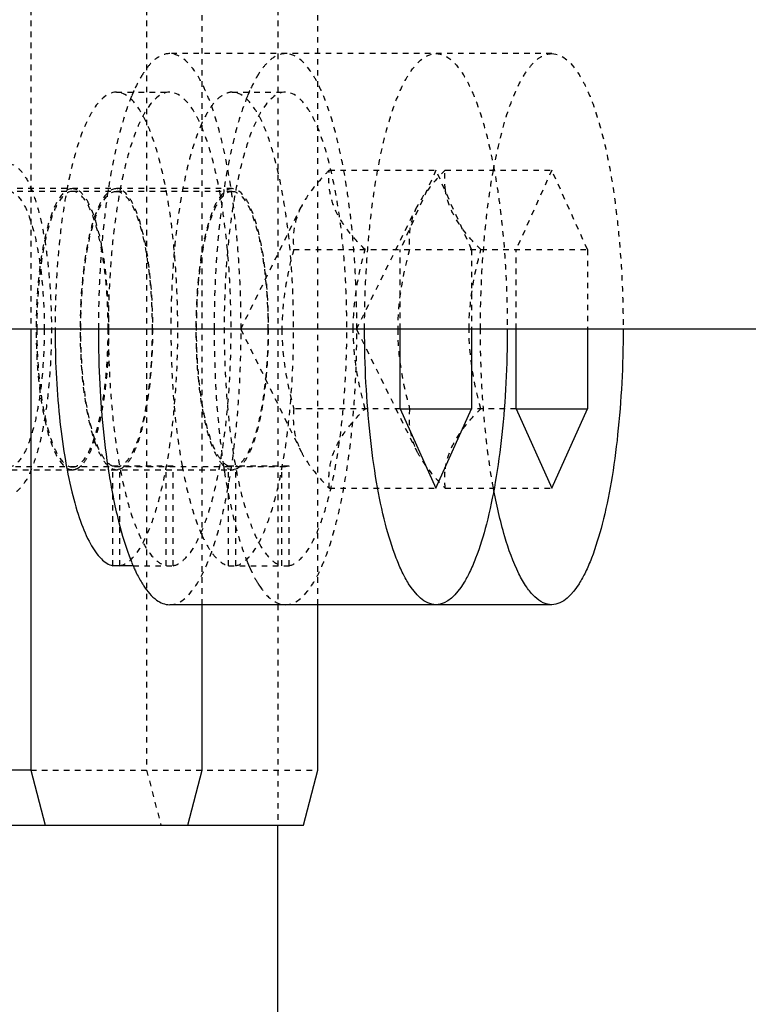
# Model space of a CAD drawing. Header units: millimetres. Extents: x -24622 to 2009, y -1603 to 2074.
# Tile 92 of 256: x -1958 to -1944, y 1482 to 1500. Entities that reach past the tile are written whole.
import ezdxf

# ---------------------------------------------------------------- set-up
doc = ezdxf.new("R2010")
doc.units = ezdxf.units.MM
doc.linetypes.add('HIDDEN', pattern=[0.2, 0.1, -0.1])
doc.layers.add('DEFAULT_2', color=8, linetype='HIDDEN')
doc.dimstyles.new('副本 12', dxfattribs={"dimtxt": 12, "dimasz": 6, "dimexe": 1, "dimexo": 1.2, "dimgap": 2, "dimtad": 0, "dimtxsty": 'Standard', "dimblk": 'OPEN30', "dimcen": 0, "dimclrd": 5, "dimclre": 3, "dimclrt": 256, "dimadec": 0, "dimazin": 2, "dimtm": 1e-09, "dimtfac": 0.6, "dimtofl": 0, "dimtmove": 0, "dimatfit": 3, "dimldrblk": 'OPEN30', "dimfxl": 0, "dimtolj": 1, "dimarcsym": 0})

# ---------------------------------------------------------------- blocks, each defined once
blk = doc.blocks.new('_Open30')
at = {"color": 0, "linetype": 'ByBlock', "lineweight": -2}
for p, q in [((-1, 0.2679), (0, 0)), ((0, 0), (-1, -0.2679)), ((0, 0), (-1, 0))]:
    blk.add_line(p, q, dxfattribs=at)
blk = doc.blocks.new('*D114')
at = {"color": 3, "linetype": 'ByBlock', "lineweight": -2}
for p, q in [((-1871.822, 1504.694), (-1838.849, 1504.694)), ((-1961.822, 1422.694), (-1838.849, 1422.694))]:
    blk.add_line(p, q, dxfattribs=at)
at = {"color": 5, "linetype": 'ByBlock', "lineweight": -2}
for p, q in [((-1839.849, 1498.694), (-1839.849, 1490.694)), ((-1839.849, 1428.694), (-1839.849, 1436.694))]:
    blk.add_line(p, q, dxfattribs=at)
at = {"layer": 'Defpoints', "color": 0, "linetype": 'ByBlock'}
for p in [(-1873.022, 1504.694), (-1839.849, 1504.694), (-1963.022, 1422.694)]:
    blk.add_point(p, dxfattribs=at)
at = {"color": 5, "linetype": 'ByBlock', "lineweight": -2, "xscale": 6, "yscale": 6, "zscale": 6}
for p, rotation in [((-1839.849, 1504.694), 90), ((-1839.849, 1422.694), 270)]:
    blk.add_blockref('_Open30', p, dxfattribs=dict(at, rotation=rotation))
at = {"linetype": 'ByBlock', "insert": (-1839.849, 1463.694), "char_height": 12, "attachment_point": 5, "rotation": 90}
blk.add_mtext('\\A1;82%%P10', dxfattribs=at)
blk = doc.blocks.new('*D115')
at = {"color": 3, "linetype": 'ByBlock', "lineweight": -2}
for p, q in [((-1873.022, 1493.494), (-1873.022, 1397.235)), ((-1953.022, 1431.494), (-1953.022, 1397.235))]:
    blk.add_line(p, q, dxfattribs=at)
at = {"color": 5, "linetype": 'ByBlock', "lineweight": -2}
for p, q in [((-1947.022, 1398.235), (-1924.022, 1398.235)), ((-1879.022, 1398.235), (-1902.022, 1398.235))]:
    blk.add_line(p, q, dxfattribs=at)
at = {"layer": 'Defpoints', "color": 0, "linetype": 'ByBlock'}
for p in [(-1873.022, 1494.694), (-1953.022, 1432.694), (-1873.022, 1398.235)]:
    blk.add_point(p, dxfattribs=at)
at = {"color": 5, "linetype": 'ByBlock', "lineweight": -2, "xscale": 6, "yscale": 6, "zscale": 6, "rotation": 180}
blk.add_blockref('_Open30', (-1953.022, 1398.235), dxfattribs=at)
at = {"color": 5, "linetype": 'ByBlock', "lineweight": -2, "xscale": 6, "yscale": 6, "zscale": 6}
blk.add_blockref('_Open30', (-1873.022, 1398.235), dxfattribs=at)
at = {"linetype": 'ByBlock', "insert": (-1913.022, 1398.235), "char_height": 12, "attachment_point": 5}
blk.add_mtext('\\A1;80', dxfattribs=at)
blk = doc.blocks.new('*D116')
at = {"color": 3, "linetype": 'ByBlock', "lineweight": -2}
for p, q in [((-2173.022, 1493.494), (-2173.022, 1376.381)), ((-1873.022, 1493.494), (-1873.022, 1376.381))]:
    blk.add_line(p, q, dxfattribs=at)
at = {"color": 5, "linetype": 'ByBlock', "lineweight": -2}
for p, q in [((-2167.022, 1377.381), (-2039.022, 1377.381)), ((-1879.022, 1377.381), (-2007.022, 1377.381))]:
    blk.add_line(p, q, dxfattribs=at)
at = {"layer": 'Defpoints', "color": 0, "linetype": 'ByBlock'}
for p in [(-2173.022, 1494.694), (-1873.022, 1494.694), (-2173.022, 1377.381)]:
    blk.add_point(p, dxfattribs=at)
at = {"color": 5, "linetype": 'ByBlock', "lineweight": -2, "xscale": 6, "yscale": 6, "zscale": 6, "rotation": 180}
blk.add_blockref('_Open30', (-2173.022, 1377.381), dxfattribs=at)
at = {"color": 5, "linetype": 'ByBlock', "lineweight": -2, "xscale": 6, "yscale": 6, "zscale": 6}
blk.add_blockref('_Open30', (-1873.022, 1377.381), dxfattribs=at)
at = {"linetype": 'ByBlock', "insert": (-2023.022, 1377.381), "char_height": 12, "attachment_point": 5}
blk.add_mtext('\\A1;300', dxfattribs=at)

msp = doc.modelspace()

# ---------------------------------------------------------------- linework, layer by layer
at = {"color": 7, "linetype": 'Continuous'}
for p, q in [((-1873.022, 1494.694), (-2173.022, 1494.694)), ((-1957.5, 1494.694), (-1957.5, 1486.694)), ((-1950.799, 1493.251), (-1950.799, 1494.694)), ((-1949.505, 1494.694), (-1949.505, 1493.251)), ((-1948.698, 1493.251), (-1948.698, 1494.694)), ((-1947.404, 1494.694), (-1947.404, 1493.251)), ((-1950.799, 1493.251), (-1949.505, 1493.251)), ((-1950.799, 1493.251), (-1950.152, 1491.807)), ((-1950.152, 1491.807), (-1949.505, 1493.251)), ((-1948.698, 1493.251), (-1947.404, 1493.251)), ((-1948.698, 1493.251), (-1948.051, 1491.807)), ((-1948.051, 1491.807), (-1947.404, 1493.251)), ((-1955.641, 1490.401), (-1956.012, 1490.401)), ((-1948.051, 1489.694), (-1954.981, 1489.694)), ((-1954.394, 1486.694), (-1954.394, 1489.694)), ((-1952.294, 1486.694), (-1952.294, 1489.694)), ((-1957.5, 1486.694), (-1960.339, 1486.694)), ((-1957.5, 1486.694), (-1957.241, 1485.694)), ((-1954.653, 1485.694), (-1954.394, 1486.694)), ((-1952.553, 1485.694), (-1952.294, 1486.694)), ((-1960.339, 1485.694), (-1952.553, 1485.694)), ((-1953.022, 1432.694), (-1953.022, 1485.694))]:
    msp.add_line(p, q, dxfattribs=at)
for centre, radius, start, end in [((-1943.459, 1494.084), 12.783, 188.491, 188.7627), ((-1943.647, 1494.055), 12.593, 188.7631, 188.8828), ((-1952.201, 1491.889), 3.751, 201.8649, 202.4345), ((-1952.522, 1491.755), 3.404, 202.4163, 204.1155), ((-1954.021, 1490.984), 1.716, 211.4038, 213.6835)]:
    msp.add_arc(centre, radius, start, end, dxfattribs=at)
for points, start_tangent, end_tangent in [([(-1957.06, 1494.694), (-1956.982, 1493.106), (-1956.886, 1492.384), (-1956.757, 1491.743), (-1956.599, 1491.208), (-1956.418, 1490.797), (-1956.22, 1490.525), (-1956.012, 1490.401)], (-0.000024, -1), (0.975607, -0.219526)), ([(-1956.275, 1494.694), (-1956.264, 1494.042), (-1956.102, 1492.196)], (0, -1), (0.147662, -0.989038)), ([(-1950.152, 1489.694), (-1950.647, 1490.075), (-1950.762, 1490.284), (-1950.871, 1490.537), (-1951.067, 1491.158), (-1951.228, 1491.916), (-1951.347, 1492.78), (-1951.421, 1493.719), (-1951.446, 1494.694)], (-1, 0.000001), (0, 1)), ([(-1948.858, 1494.694), (-1948.882, 1493.719), (-1948.956, 1492.78), (-1949.076, 1491.916), (-1949.237, 1491.158), (-1949.433, 1490.537), (-1949.542, 1490.284), (-1949.656, 1490.075), (-1950.152, 1489.694)], (0, -1), (-1, 0.000001)), ([(-1946.757, 1494.694), (-1946.782, 1493.719), (-1946.856, 1492.78), (-1946.975, 1491.916), (-1947.136, 1491.158), (-1947.332, 1490.537), (-1947.441, 1490.284), (-1947.556, 1490.075), (-1948.051, 1489.694)], (0, -1), (-1, 0.000001)), ([(-1956.089, 1492.11), (-1955.91, 1491.211), (-1955.683, 1490.492)], (0.154416, -0.988006), (0.372458, -0.928049)), ([(-1948.051, 1489.694), (-1948.206, 1489.73), (-1948.358, 1489.837), (-1948.506, 1490.013), (-1948.648, 1490.256), (-1948.903, 1490.929), (-1949.11, 1491.817)], (-1, 0.000001), (-0.179217, 0.98381)), ([(-1955.629, 1490.364), (-1955.594, 1490.289), (-1955.486, 1490.09)], (0.408906, -0.912576), (0.521488, -0.853258)), ([(-1955.449, 1490.032), (-1955.219, 1489.779), (-1954.981, 1489.694)], (0.555021, -0.831836), (1, 0.000001))]:
    msp.add_spline(points, degree=3, dxfattribs=dict(at, start_tangent=start_tangent, end_tangent=end_tangent))
at = {"layer": 'DEFAULT_2', "color": 8, "linetype": 'HIDDEN'}
for p, q in [((-1953.022, 1523.694), (-1953.022, 1485.694)), ((-1955.4, 1522.694), (-1955.4, 1486.694)), ((-1954.394, 1489.694), (-1954.394, 1519.694)), ((-1952.294, 1489.694), (-1952.294, 1519.694)), ((-1957.5, 1514.694), (-1957.5, 1494.694)), ((-1948.051, 1499.694), (-1954.981, 1499.694)), ((-1955.947, 1498.994), (-1954.981, 1498.994)), ((-1953.847, 1498.994), (-1952.881, 1498.994)), ((-1952.084, 1497.581), (-1950.152, 1497.581)), ((-1950.152, 1497.581), (-1950.799, 1496.137)), ((-1949.505, 1496.137), (-1950.152, 1497.581)), ((-1949.983, 1497.581), (-1948.051, 1497.581)), ((-1948.051, 1497.581), (-1948.698, 1496.137)), ((-1947.404, 1496.137), (-1948.051, 1497.581)), ((-1953.847, 1497.194), (-1959.063, 1497.194)), ((-1953.847, 1497.244), (-1958.845, 1497.244)), ((-1956.662, 1497.224), (-1956.722, 1497.242)), ((-1953.693, 1494.694), (-1952.596, 1496.915)), ((-1951.593, 1494.694), (-1950.496, 1496.915)), ((-1952.731, 1496.137), (-1947.404, 1496.137)), ((-1950.799, 1494.694), (-1950.799, 1496.137)), ((-1949.505, 1496.137), (-1949.505, 1494.694)), ((-1948.698, 1494.694), (-1948.698, 1496.137)), ((-1947.404, 1496.137), (-1947.404, 1494.694)), ((-1953.693, 1494.694), (-1952.596, 1492.472)), ((-1951.593, 1494.694), (-1950.496, 1492.472)), ((-1950.799, 1493.251), (-1952.731, 1493.251)), ((-1948.698, 1493.251), (-1949.505, 1493.251)), ((-1952.881, 1492.194), (-1959.063, 1492.194)), ((-1958.845, 1492.144), (-1953.847, 1492.144)), ((-1954.917, 1492.206), (-1956.012, 1492.206)), ((-1956.012, 1490.401), (-1956.012, 1492.206)), ((-1955.98, 1492.147), (-1956.012, 1492.156)), ((-1955.883, 1492.156), (-1955.915, 1492.147)), ((-1955.883, 1490.401), (-1955.883, 1492.206)), ((-1954.981, 1492.194), (-1955.046, 1492.206)), ((-1955.046, 1490.401), (-1955.046, 1492.206)), ((-1954.917, 1492.206), (-1954.981, 1492.194)), ((-1954.917, 1490.401), (-1954.917, 1492.206)), ((-1952.816, 1492.206), (-1953.912, 1492.206)), ((-1953.912, 1490.401), (-1953.912, 1492.206)), ((-1953.88, 1492.147), (-1953.912, 1492.156)), ((-1953.782, 1492.156), (-1953.814, 1492.147)), ((-1953.782, 1490.401), (-1953.782, 1492.206)), ((-1952.881, 1492.194), (-1952.946, 1492.206)), ((-1952.946, 1490.401), (-1952.946, 1492.206)), ((-1952.816, 1492.206), (-1952.881, 1492.194)), ((-1952.816, 1490.401), (-1952.816, 1492.206)), ((-1952.084, 1491.807), (-1950.152, 1491.807)), ((-1949.983, 1491.807), (-1948.051, 1491.807)), ((-1955.641, 1490.401), (-1954.917, 1490.401)), ((-1953.912, 1490.401), (-1952.816, 1490.401)), ((-1957.5, 1486.694), (-1952.294, 1486.694)), ((-1955.4, 1486.694), (-1955.141, 1485.694))]:
    msp.add_line(p, q, dxfattribs=at)
for centre, radius, start, end in [((-1952.495, 1497.621), 3.433, 155.8932, 157.7805), ((-1950.395, 1497.621), 3.433, 155.8932, 157.7805), ((-1956.745, 1497.074), 0.17, 82.4304, 89.9749), ((-1943.402, 1495.296), 12.841, 171.3546, 171.5102), ((-1941.301, 1495.296), 12.841, 171.3546, 171.5102), ((-1955.947, 1492.318), 0.174, 259.1581, 280.8415), ((-1941.359, 1494.084), 12.783, 188.491, 188.7627), ((-1941.547, 1494.055), 12.593, 188.7631, 188.8828), ((-1953.847, 1492.318), 0.174, 259.1581, 280.8415), ((-1950.101, 1491.889), 3.751, 201.8649, 202.4345), ((-1950.422, 1491.755), 3.404, 202.4163, 204.1155), ((-1951.921, 1490.984), 1.716, 211.4038, 213.6835)]:
    msp.add_arc(centre, radius, start, end, dxfattribs=at)
for points, start_tangent, end_tangent in [([(-1954.981, 1499.694), (-1955.227, 1499.603), (-1955.348, 1499.49), (-1955.464, 1499.332)], (-1, -0.000001), (-0.540942, -0.84106)), ([(-1953.687, 1494.694), (-1953.712, 1495.669), (-1953.786, 1496.607), (-1953.905, 1497.472), (-1954.066, 1498.229), (-1954.262, 1498.851), (-1954.371, 1499.104), (-1954.486, 1499.313), (-1954.981, 1499.694)], (0, 1), (-1, -0.000001)), ([(-1952.881, 1499.694), (-1953.127, 1499.603), (-1953.247, 1499.49), (-1953.364, 1499.332)], (-1, -0.000001), (-0.540942, -0.84106)), ([(-1951.587, 1494.694), (-1951.612, 1495.669), (-1951.685, 1496.607), (-1951.805, 1497.472), (-1951.966, 1498.229), (-1952.162, 1498.851), (-1952.271, 1499.104), (-1952.386, 1499.313), (-1952.881, 1499.694)], (0, 1), (-1, -0.000001)), ([(-1951.446, 1494.694), (-1951.421, 1495.669), (-1951.347, 1496.607), (-1951.228, 1497.472), (-1951.067, 1498.229), (-1950.871, 1498.851), (-1950.762, 1499.104), (-1950.647, 1499.313), (-1950.152, 1499.694)], (0, 1), (1, -0.000001)), ([(-1950.152, 1499.694), (-1949.656, 1499.313), (-1949.542, 1499.104), (-1949.433, 1498.851), (-1949.237, 1498.229), (-1949.076, 1497.472), (-1948.956, 1496.607), (-1948.882, 1495.669), (-1948.858, 1494.694)], (1, -0.000001), (0, -1)), ([(-1949.11, 1497.571), (-1948.903, 1498.459), (-1948.648, 1499.132), (-1948.506, 1499.375), (-1948.358, 1499.551), (-1948.206, 1499.658), (-1948.051, 1499.694)], (0.179215, 0.98381), (1, -0.000001)), ([(-1948.051, 1499.694), (-1947.556, 1499.313), (-1947.441, 1499.104), (-1947.332, 1498.851), (-1947.136, 1498.229), (-1946.975, 1497.472), (-1946.856, 1496.607), (-1946.782, 1495.669), (-1946.757, 1494.694)], (1, -0.000001), (0, -1)), ([(-1955.464, 1499.332), (-1955.506, 1499.264), (-1955.629, 1499.023)], (-0.540942, -0.84106), (-0.408845, -0.912604)), ([(-1953.364, 1499.332), (-1953.406, 1499.264), (-1953.528, 1499.023)], (-0.540942, -0.84106), (-0.408845, -0.912604)), ([(-1955.947, 1498.994), (-1956.373, 1498.667), (-1956.472, 1498.486), (-1956.566, 1498.269), (-1956.734, 1497.734), (-1956.873, 1497.083), (-1956.975, 1496.339), (-1957.039, 1495.533), (-1957.06, 1494.694)], (-1, 0), (-0.000024, -1)), ([(-1954.981, 1498.994), (-1955.4, 1498.678), (-1955.497, 1498.504), (-1955.589, 1498.295), (-1955.757, 1497.778), (-1955.895, 1497.147), (-1956, 1496.426), (-1956.067, 1495.64), (-1956.094, 1494.819), (-1956.024, 1493.194), (-1955.931, 1492.45), (-1955.802, 1491.789), (-1955.643, 1491.235), (-1955.459, 1490.81), (-1955.258, 1490.529), (-1955.046, 1490.401)], (-1, 0), (0.975607, -0.219526)), ([(-1955.673, 1498.919), (-1955.911, 1498.171), (-1956.097, 1497.226)], (-0.378567, -0.925574), (-0.150322, -0.988637)), ([(-1955.883, 1490.401), (-1955.671, 1490.529), (-1955.47, 1490.81), (-1955.286, 1491.235), (-1955.127, 1491.789), (-1954.998, 1492.45), (-1954.904, 1493.194), (-1954.835, 1494.819), (-1954.862, 1495.64), (-1954.929, 1496.426), (-1955.033, 1497.147), (-1955.172, 1497.778), (-1955.339, 1498.295), (-1955.432, 1498.504), (-1955.529, 1498.678), (-1955.947, 1498.994)], (0.975607, 0.219526), (-1, 0)), ([(-1954.917, 1490.401), (-1954.705, 1490.529), (-1954.504, 1490.81), (-1954.32, 1491.235), (-1954.161, 1491.789), (-1954.032, 1492.45), (-1953.938, 1493.194), (-1953.869, 1494.819), (-1953.896, 1495.64), (-1953.963, 1496.426), (-1954.067, 1497.147), (-1954.206, 1497.778), (-1954.373, 1498.295), (-1954.466, 1498.504), (-1954.563, 1498.678), (-1954.981, 1498.994)], (0.975607, 0.219526), (-1, 0)), ([(-1953.847, 1498.994), (-1953.99, 1498.958), (-1954.132, 1498.851), (-1954.268, 1498.675), (-1954.397, 1498.432)], (-1, 0), (-0.414331, -0.910126)), ([(-1952.881, 1498.994), (-1953.299, 1498.678), (-1953.397, 1498.504), (-1953.489, 1498.295), (-1953.656, 1497.778), (-1953.795, 1497.147), (-1953.9, 1496.426), (-1953.967, 1495.64), (-1953.993, 1494.819), (-1953.924, 1493.194), (-1953.83, 1492.45), (-1953.702, 1491.789), (-1953.542, 1491.235), (-1953.359, 1490.81), (-1953.157, 1490.529), (-1952.946, 1490.401)], (-1, 0), (0.975607, -0.219526)), ([(-1953.573, 1498.919), (-1953.811, 1498.171), (-1953.997, 1497.226)], (-0.378567, -0.925574), (-0.150322, -0.988637)), ([(-1953.782, 1490.401), (-1953.571, 1490.529), (-1953.369, 1490.81), (-1953.186, 1491.235), (-1953.026, 1491.789), (-1952.898, 1492.45), (-1952.804, 1493.194), (-1952.735, 1494.819), (-1952.761, 1495.64), (-1952.828, 1496.426), (-1952.933, 1497.147), (-1953.072, 1497.778), (-1953.239, 1498.295), (-1953.331, 1498.504), (-1953.429, 1498.678), (-1953.847, 1498.994)], (0.975607, 0.219526), (-1, 0)), ([(-1952.816, 1490.401), (-1952.605, 1490.529), (-1952.403, 1490.81), (-1952.22, 1491.235), (-1952.061, 1491.789), (-1951.932, 1492.45), (-1951.838, 1493.194), (-1951.769, 1494.819), (-1951.795, 1495.64), (-1951.862, 1496.426), (-1951.967, 1497.147), (-1952.106, 1497.778), (-1952.273, 1498.295), (-1952.365, 1498.504), (-1952.463, 1498.678), (-1952.881, 1498.994)], (0.975607, 0.219526), (-1, 0)), ([(-1954.397, 1498.432), (-1954.586, 1497.91), (-1954.742, 1497.25), (-1954.933, 1495.63), (-1954.938, 1493.849), (-1954.756, 1492.213)], (-0.414331, -0.910126), (0.179752, -0.983712)), ([(-1957.904, 1497.694), (-1957.607, 1497.466), (-1957.472, 1497.188), (-1957.355, 1496.815), (-1957.258, 1496.361), (-1957.186, 1495.842), (-1957.127, 1494.694), (-1957.186, 1493.546), (-1957.258, 1493.027), (-1957.355, 1492.573), (-1957.472, 1492.2), (-1957.607, 1491.922), (-1957.904, 1491.694)], (1, 0), (-1, 0)), ([(-1952.084, 1497.581), (-1952.241, 1497.416), (-1952.598, 1496.911)], (-0.709206, -0.705001), (-0.443816, -0.896118)), ([(-1951.436, 1496.137), (-1951.754, 1496.494), (-1951.976, 1496.859), (-1952.081, 1497.224), (-1952.084, 1497.581)], (-0.709206, 0.705001), (0.108741, 0.99407)), ([(-1949.983, 1497.581), (-1950.14, 1497.416), (-1950.498, 1496.911)], (-0.709206, -0.705001), (-0.443816, -0.896118)), ([(-1949.981, 1497.227), (-1949.99, 1497.317), (-1949.983, 1497.581)], (-0.132473, 0.991187), (0.108741, 0.99407)), ([(-1949.345, 1494.694), (-1949.285, 1496.203), (-1949.11, 1497.571)], (0, 1), (0.179215, 0.98381)), ([(-1957.904, 1497.194), (-1957.656, 1497.004), (-1957.544, 1496.773), (-1957.446, 1496.462), (-1957.366, 1496.083), (-1957.306, 1495.651), (-1957.257, 1494.694)], (1, 0), (0, -1)), ([(-1956.745, 1497.244), (-1956.997, 1497.05), (-1957.111, 1496.814), (-1957.211, 1496.497), (-1957.293, 1496.111), (-1957.354, 1495.67), (-1957.405, 1494.694), (-1957.354, 1493.718), (-1957.293, 1493.277), (-1957.211, 1492.891), (-1957.111, 1492.574), (-1956.997, 1492.338), (-1956.745, 1492.144)], (-1, 0), (1, 0)), ([(-1956.745, 1497.194), (-1956.992, 1497.004), (-1957.104, 1496.773), (-1957.202, 1496.462), (-1957.283, 1496.083), (-1957.343, 1495.651), (-1957.392, 1494.694)], (-1, 0), (0, -1)), ([(-1956.098, 1494.694), (-1956.147, 1495.651), (-1956.207, 1496.083), (-1956.287, 1496.462), (-1956.385, 1496.773), (-1956.497, 1497.004), (-1956.745, 1497.194)], (0, 1), (-1, 0)), ([(-1956.446, 1496.967), (-1956.551, 1497.131), (-1956.662, 1497.224)], (-0.453547, 0.891232), (-0.898283, 0.439417)), ([(-1955.947, 1497.244), (-1956.192, 1497.062), (-1956.304, 1496.84), (-1956.402, 1496.541), (-1956.547, 1495.756), (-1956.606, 1494.819), (-1956.571, 1493.864), (-1956.447, 1493.028), (-1956.356, 1492.693), (-1956.251, 1492.43), (-1956.135, 1492.249), (-1956.012, 1492.156)], (-1, 0), (0.934589, -0.355731)), ([(-1956.594, 1494.694), (-1956.545, 1495.651), (-1956.485, 1496.083), (-1956.405, 1496.462), (-1956.307, 1496.773), (-1956.195, 1497.004), (-1955.947, 1497.194)], (0, 1), (1, 0)), ([(-1956.102, 1497.192), (-1956.177, 1496.606), (-1956.275, 1494.694)], (-0.147637, -0.989042), (0, -1)), ([(-1955.883, 1492.156), (-1955.76, 1492.249), (-1955.643, 1492.43), (-1955.538, 1492.693), (-1955.448, 1493.028), (-1955.323, 1493.864), (-1955.288, 1494.819), (-1955.347, 1495.756), (-1955.492, 1496.541), (-1955.591, 1496.84), (-1955.702, 1497.062), (-1955.947, 1497.244)], (0.934589, 0.355731), (-1, 0)), ([(-1955.947, 1497.194), (-1955.7, 1497.004), (-1955.588, 1496.773), (-1955.49, 1496.462), (-1955.409, 1496.083), (-1955.349, 1495.651), (-1955.3, 1494.694)], (1, 0), (0, -1)), ([(-1953.847, 1497.244), (-1954.092, 1497.062), (-1954.203, 1496.84), (-1954.302, 1496.541), (-1954.447, 1495.756), (-1954.506, 1494.819), (-1954.471, 1493.864), (-1954.347, 1493.028), (-1954.256, 1492.693), (-1954.151, 1492.43), (-1954.035, 1492.249), (-1953.912, 1492.156)], (-1, 0), (0.934589, -0.355731)), ([(-1954.494, 1494.694), (-1954.445, 1495.651), (-1954.385, 1496.083), (-1954.304, 1496.462), (-1954.206, 1496.773), (-1954.095, 1497.004), (-1953.847, 1497.194)], (0, 1), (1, 0)), ([(-1954.002, 1497.192), (-1954.077, 1496.606), (-1954.175, 1494.694)], (-0.147637, -0.989042), (0, -1)), ([(-1953.782, 1492.156), (-1953.659, 1492.249), (-1953.543, 1492.43), (-1953.438, 1492.693), (-1953.347, 1493.028), (-1953.223, 1493.864), (-1953.188, 1494.819), (-1953.247, 1495.756), (-1953.392, 1496.541), (-1953.49, 1496.84), (-1953.602, 1497.062), (-1953.847, 1497.244)], (0.934589, 0.355731), (-1, 0)), ([(-1953.847, 1497.194), (-1953.599, 1497.004), (-1953.487, 1496.773), (-1953.389, 1496.462), (-1953.309, 1496.083), (-1953.249, 1495.651), (-1953.2, 1494.694)], (1, 0), (0, -1)), ([(-1949.336, 1496.137), (-1949.78, 1496.678), (-1949.914, 1496.953), (-1949.981, 1497.227)], (-0.709206, 0.705001), (-0.132473, 0.991187)), ([(-1956.21, 1496.187), (-1956.316, 1496.631), (-1956.446, 1496.967)], (-0.183781, 0.982967), (-0.453547, 0.891232)), ([(-1952.598, 1496.911), (-1952.724, 1496.52), (-1952.731, 1496.137)], (-0.443816, -0.896118), (0.108741, -0.99407)), ([(-1950.498, 1496.911), (-1950.624, 1496.52), (-1950.63, 1496.137)], (-0.443816, -0.896118), (0.108741, -0.99407)), ([(-1956.085, 1494.686), (-1956.093, 1495.085), (-1956.21, 1496.187)], (0.000799, 1), (-0.183781, 0.982967)), ([(-1952.731, 1496.137), (-1952.946, 1494.694)], (-0.268593, -0.963254), (0, -1)), ([(-1951.652, 1494.694), (-1951.436, 1496.137)], (0, 1), (0.268593, 0.963254)), ([(-1950.63, 1496.137), (-1950.846, 1494.694)], (-0.268593, -0.963254), (0, -1)), ([(-1949.552, 1494.694), (-1949.336, 1496.137)], (0, 1), (0.268593, 0.963254)), ([(-1957.257, 1494.694), (-1957.306, 1493.737), (-1957.366, 1493.305), (-1957.446, 1492.926), (-1957.544, 1492.615), (-1957.656, 1492.384), (-1957.904, 1492.194)], (0, -1), (-1, 0)), ([(-1957.392, 1494.694), (-1957.343, 1493.737), (-1957.283, 1493.305), (-1957.202, 1492.926), (-1957.104, 1492.615), (-1956.992, 1492.384), (-1956.745, 1492.194)], (0, -1), (1, 0)), ([(-1956.745, 1492.194), (-1956.497, 1492.384), (-1956.385, 1492.615), (-1956.287, 1492.926), (-1956.207, 1493.305), (-1956.147, 1493.737), (-1956.098, 1494.694)], (1, 0), (0, 1)), ([(-1956.012, 1492.206), (-1956.128, 1492.294), (-1956.239, 1492.463), (-1956.427, 1493.017), (-1956.551, 1493.795), (-1956.594, 1494.694)], (-0.932185, 0.361983), (0, 1)), ([(-1956.21, 1493.201), (-1956.156, 1493.539), (-1956.085, 1494.686)], (0.183787, 0.982966), (0.000799, 1)), ([(-1955.3, 1494.694), (-1955.343, 1493.795), (-1955.467, 1493.017), (-1955.655, 1492.463), (-1955.766, 1492.294), (-1955.883, 1492.206)], (0, -1), (-0.932185, -0.361983)), ([(-1954.981, 1489.694), (-1954.486, 1490.075), (-1954.371, 1490.284), (-1954.262, 1490.537), (-1954.066, 1491.158), (-1953.905, 1491.916), (-1953.786, 1492.78), (-1953.712, 1493.719), (-1953.687, 1494.694)], (1, 0.000001), (0, 1)), ([(-1953.912, 1492.206), (-1954.028, 1492.294), (-1954.139, 1492.463), (-1954.327, 1493.017), (-1954.451, 1493.795), (-1954.494, 1494.694)], (-0.932185, 0.361983), (0, 1)), ([(-1954.175, 1494.694), (-1954.164, 1494.042), (-1954.002, 1492.196)], (0, -1), (0.147662, -0.989038)), ([(-1953.2, 1494.694), (-1953.243, 1493.795), (-1953.367, 1493.017), (-1953.555, 1492.463), (-1953.666, 1492.294), (-1953.782, 1492.206)], (0, -1), (-0.932185, -0.361983)), ([(-1952.946, 1494.694), (-1952.731, 1493.251)], (0, -1), (0.268593, -0.963254)), ([(-1952.881, 1489.694), (-1952.386, 1490.075), (-1952.271, 1490.284), (-1952.162, 1490.537), (-1951.966, 1491.158), (-1951.805, 1491.916), (-1951.685, 1492.78), (-1951.612, 1493.719), (-1951.587, 1494.694)], (1, 0.000001), (0, 1)), ([(-1951.436, 1493.251), (-1951.652, 1494.694)], (-0.268593, 0.963254), (0, 1)), ([(-1950.846, 1494.694), (-1950.63, 1493.251)], (0, -1), (0.268593, -0.963254)), ([(-1949.336, 1493.251), (-1949.552, 1494.694)], (-0.268593, 0.963254), (0, 1)), ([(-1949.11, 1491.817), (-1949.285, 1493.185), (-1949.345, 1494.694)], (-0.179217, 0.98381), (0, 1)), ([(-1956.541, 1492.269), (-1956.445, 1492.423), (-1956.356, 1492.633), (-1956.21, 1493.201)], (0.623489, 0.781832), (0.183787, 0.982966)), ([(-1952.731, 1493.251), (-1952.724, 1492.868), (-1952.598, 1492.476)], (-0.108741, -0.99407), (0.44382, -0.896116)), ([(-1952.084, 1491.807), (-1952.081, 1492.164), (-1951.976, 1492.529), (-1951.754, 1492.894), (-1951.436, 1493.251)], (-0.108741, 0.99407), (0.709206, 0.705001)), ([(-1950.63, 1493.251), (-1950.624, 1492.868), (-1950.498, 1492.476)], (-0.108741, -0.99407), (0.44382, -0.896116)), ([(-1949.981, 1492.16), (-1949.914, 1492.434), (-1949.78, 1492.71), (-1949.336, 1493.251)], (0.132357, 0.991202), (0.709206, 0.705001)), ([(-1952.598, 1492.476), (-1952.501, 1492.307), (-1952.084, 1491.807)], (0.44382, -0.896116), (0.709206, -0.705001)), ([(-1950.498, 1492.476), (-1950.401, 1492.307), (-1949.983, 1491.807)], (0.44382, -0.896116), (0.709206, -0.705001)), ([(-1956.745, 1492.144), (-1956.662, 1492.164)], (1, 0), (0.898283, 0.439417)), ([(-1956.662, 1492.164), (-1956.631, 1492.182), (-1956.541, 1492.269)], (0.898283, 0.439417), (0.623489, 0.781832)), ([(-1954.756, 1492.213), (-1954.595, 1491.512), (-1954.399, 1490.961)], (0.179752, -0.983712), (0.412468, -0.910972)), ([(-1949.983, 1491.807), (-1949.99, 1492.071), (-1949.981, 1492.16)], (-0.108741, 0.99407), (0.132357, 0.991202)), ([(-1953.989, 1492.11), (-1953.81, 1491.211), (-1953.582, 1490.492)], (0.154416, -0.988006), (0.372458, -0.928049)), ([(-1954.399, 1490.961), (-1954.284, 1490.74), (-1954.164, 1490.572), (-1953.912, 1490.401)], (0.412468, -0.910972), (0.975607, -0.219526)), ([(-1953.528, 1490.364), (-1953.494, 1490.289), (-1953.386, 1490.09)], (0.408906, -0.912576), (0.521488, -0.853258)), ([(-1953.349, 1490.032), (-1953.119, 1489.779), (-1952.881, 1489.694)], (0.555021, -0.831836), (1, 0.000001))]:
    msp.add_spline(points, degree=3, dxfattribs=dict(at, start_tangent=start_tangent, end_tangent=end_tangent))

# ---------------------------------------------------------------- dimensions: what is measured, and where the dimension line sits
at = {"color": 5, "linetype": 'ByBlock'}
dim = msp.add_linear_dim(base=(-1839.849, 1504.694), p1=(-1963.022, 1422.694), p2=(-1873.022, 1504.694), angle=90, text='<>%%P10', dimstyle='副本 12', dxfattribs=at)
dim.commit()
dim.dimension.update_dxf_attribs({"geometry": '*D114', "text_midpoint": (-1839.849, 1463.694)})
for base, p1, p2, picture, middle in [((-2173.022, 1377.381), (-1873.022, 1494.694), (-2173.022, 1494.694), '*D116', (-2023.022, 1377.381)), ((-1873.022, 1398.235), (-1953.022, 1432.694), (-1873.022, 1494.694), '*D115', (-1913.022, 1398.235))]:
    dim = msp.add_linear_dim(base=base, p1=p1, p2=p2, dimstyle='副本 12', dxfattribs=at)
    dim.commit()
    dim.dimension.update_dxf_attribs({"geometry": picture, "text_midpoint": middle})

doc.saveas('drawing.dxf')
